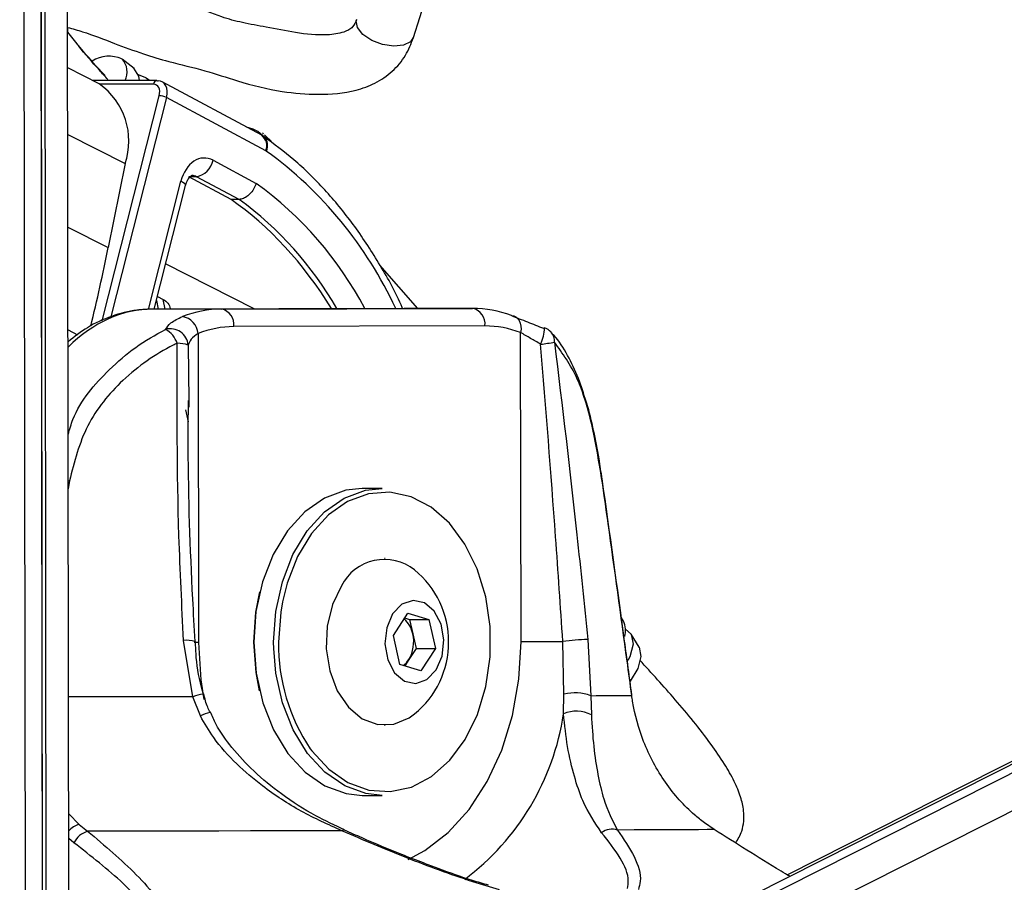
# Model space of a CAD drawing. Header units: millimetres. Extents: x 10 to 13239, y 20 to 10604.
# Tile 53 of 130: x 5482 to 5538, y 2969 to 3019. Entities that reach past the tile are written whole.
import ezdxf

# ---------------------------------------------------------------- set-up
doc = ezdxf.new("R2010")
doc.units = ezdxf.units.MM
doc.layers.add('COMPONENT_GEOMETRY', color=7, linetype='Continuous')
doc.styles.add('SLDTEXTSTYLE0', font='TXT', dxfattribs={"width": 0.75})
doc.dimstyles.new('SLDDIMSTYLE0', dxfattribs={"dimtxt": 75, "dimasz": 3.302, "dimexe": 0, "dimexo": 0.0625, "dimgap": 18.75, "dimtad": 0, "dimtih": 1, "dimtoh": 1, "dimdec": 0, "dimrnd": 1e-09, "dimzin": 12, "dimdsep": 46, "dimtxsty": 'SLDTEXTSTYLE0', "dimsah": 1, "dimcen": 0.09, "dimadec": 0, "dimazin": 3, "dimtfac": 1, "dimtdec": 0, "dimtofl": 0, "dimtmove": 0, "dimatfit": 3, "dimfxl": 1, "dimfrac": 2, "dimtolj": 1, "dimtzin": 12, "dimarcsym": 0})

# ---------------------------------------------------------------- blocks, each defined once
blk = doc.blocks.new('_D_4')
at = {"layer": 'COMPONENT_GEOMETRY', "color": 7}
for p, q in [((6913.409, 3087.794), (6450.561, 3087.794)), ((6453.736, 3087.794), (6453.736, 2091.186)), ((6303.684, 2075.952), (6280.832, 2075.952)), ((6280.832, 2075.952), (6280.832, 1956.889)), ((6603.788, 2075.952), (6626.64, 2075.952)), ((6626.64, 2075.952), (6626.64, 1956.889)), ((6280.832, 1956.889), (6303.684, 1956.889)), ((6626.64, 1956.889), (6603.788, 1956.889)), ((6453.736, 848.067), (6453.736, 1844.675)), ((4107.114, 848.067), (6456.911, 848.067))]:
    blk.add_line(p, q, dxfattribs=at)
for points in [[(6453.736, 3087.794), (6453.228, 3084.492), (6454.244, 3084.492)], [(6453.736, 848.067), (6454.244, 851.369), (6453.228, 851.369)]]:
    blk.add_solid(points, dxfattribs=at)
at = {"layer": 'COMPONENT_GEOMETRY', "color": 7, "char_height": 75, "attachment_point": 1, "style": 'SLDTEXTSTYLE0'}
for s, insert in [('7\'4.18"', (6303.684, 2053.569)), ('2240mm', (6249.153, 1941.356))]:
    blk.add_mtext(s, dxfattribs=dict(at, insert=insert))

msp = doc.modelspace()

# ---------------------------------------------------------------- linework, layer by layer
at = {"color": 8, "linetype": 'Continuous', "lineweight": 25}
for p, q in [((5522.07, 2964.976), (5786.102, 3098.05)), ((5522.392, 2967.298), (5781.893, 3098.089)), ((5485.053, 2947.406), (5484.856, 3093.381)), ((5483.771, 2945.008), (5483.579, 3087.072)), ((5484.959, 3017.825), (5484.959, 3018.089)), ((5489.85, 3014.855), (5486.787, 3014.855)), ((5486.918, 3001.357), (5490.178, 3014.196)), ((5490.589, 3014.095), (5487.415, 3001.59)), ((5484.966, 3011.989), (5488.24, 3010.327)), ((5496.089, 3011.903), (5495.801, 3012.145)), ((5489.562, 3002.008), (5491.418, 3009.318)), ((5484.973, 3006.698), (5487.274, 3005.53)), ((5495.583, 3002.041), (5490.545, 3004.599)), ((5490.018, 3002.522), (5490.12, 3002.027)), ((5490.513, 3002.028), (5490.399, 3002.583)), ((5484.981, 3000.835), (5485.525, 3000.559)), ((5491.836, 2999.97), (5491.858, 2996.819)), ((5491.839, 2995.595), (5491.696, 2996.29)), ((5484.993, 2992.241), (5485.058, 2992.23)), ((5485.058, 2992.23), (5484.994, 2991.775)), ((5496.709, 2982.669), (5496.703, 2983.029)), ((5485.019, 2973.244), (5485.608, 2972.637)), ((5485.315, 2971.594), (5485.02, 2971.829))]:
    msp.add_line(p, q, dxfattribs=at)
at = {"color": 7, "linetype": 'Continuous', "lineweight": 25}
for p, q in [((5780.928, 3098.098), (5524.02, 2968.614)), ((5779.32, 3098.112), (5526.003, 2969.757)), ((5485.031, 2964.123), (5484.857, 3093.381)), ((5483.546, 2952.691), (5483.366, 3086.486)), ((5483.531, 2964.128), (5483.366, 3086.486)), ((5482.368, 3085.004), (5482.533, 2962.113)), ((5504.674, 3017.513), (5505.735, 3020.882)), ((5484.959, 3017.825), (5484.959, 3018.089)), ((5485.499, 3017.152), (5484.959, 3017.825)), ((5488.757, 3015.743), (5488.074, 3016.281)), ((5486.758, 3014.87), (5484.961, 3015.783)), ((5489.631, 3015.054), (5489.439, 3015.205)), ((5490.05, 3015.054), (5486.397, 3015.054)), ((5496.022, 3011.94), (5490.347, 3014.981)), ((5496.257, 3011.059), (5490.589, 3014.095)), ((5496.146, 3011.864), (5496.022, 3011.94)), ((5496.122, 3012.02), (5496.064, 3012.053)), ((5496.181, 3011.966), (5496.523, 3011.62)), ((5496.686, 3011.446), (5496.426, 3011.742)), ((5488.24, 3010.327), (5487.274, 3005.53)), ((5493.25, 3010.512), (5495.705, 3009.197)), ((5492.305, 3009.577), (5491.858, 3009.563)), ((5494.278, 3008.268), (5491.858, 3009.563)), ((5494.729, 3008.279), (5492.305, 3009.577)), ((5489.892, 3002.026), (5491.68, 3009.072)), ((5494.729, 3008.279), (5494.278, 3008.268)), ((5504.928, 3002.065), (5502.759, 3004.533)), ((5490.075, 3002.747), (5490.399, 3002.583)), ((5504.149, 3002.065), (5489.831, 3002.026)), ((5493.726, 3002.026), (5489.831, 3002.026)), ((5490.827, 3002.029), (5490.823, 3002.048)), ((5493.726, 3002.026), (5508.044, 3002.065)), ((5508.044, 3002.065), (5504.149, 3002.065)), ((5508.753, 3001.065), (5494.435, 3001.026)), ((5492.402, 3000.638), (5492.425, 2983.021)), ((5510.81, 2983.07), (5510.786, 3000.687)), ((5491.858, 2996.819), (5491.861, 2996.435)), ((5502.89, 2991.795), (5501.759, 2991.795)), ((5503.053, 2987.795), (5503.032, 2987.795)), ((5503.532, 2983.414), (5504.357, 2984.695)), ((5504.174, 2984.411), (5504.45, 2984.326)), ((5504.357, 2984.695), (5505.553, 2984.326)), ((5504.45, 2984.326), (5505.553, 2984.326)), ((5504.45, 2984.326), (5504.636, 2983.501)), ((5505.553, 2984.326), (5505.926, 2982.676)), ((5516.647, 2984.235), (5516.533, 2984.427)), ((5492.088, 2979.92), (5491.569, 2983.124)), ((5503.905, 2981.764), (5503.532, 2983.414)), ((5504.636, 2983.501), (5504.823, 2982.676)), ((5513.259, 2980.068), (5513.195, 2983.074)), ((5514.61, 2983.186), (5514.794, 2979.981)), ((5517.538, 2982.743), (5517.093, 2983.489)), ((5504.823, 2982.676), (5504.41, 2982.036)), ((5504.823, 2982.676), (5505.926, 2982.676)), ((5505.926, 2982.676), (5505.101, 2981.395)), ((5504.41, 2982.036), (5504.181, 2981.679)), ((5505.101, 2981.395), (5503.905, 2981.764)), ((5492.526, 2978.826), (5492.088, 2979.92)), ((5513.234, 2978.94), (5513.259, 2980.068)), ((5514.794, 2979.981), (5514.819, 2978.886)), ((5503.032, 2978.295), (5503.053, 2978.295)), ((5501.759, 2974.295), (5502.89, 2974.295)), ((5485.608, 2972.637), (5486.097, 2972.248)), ((5521.827, 2972.345), (5521.264, 2972.733))]:
    msp.add_line(p, q, dxfattribs=at)
at = {"color": 8, "linetype": 'Continuous', "lineweight": 25, "flags": 128}
for points in [[(5504.654, 3017.521), (5504.512, 3017.274), (5504.114, 3017.073), (5503.551, 3017.018), (5502.914, 3017.115), (5502.298, 3017.352), (5501.796, 3017.69), (5501.487, 3018.08), (5501.414, 3018.461), (5501.451, 3018.526)], [(5491.68, 3009.072), (5491.682, 3009.081), (5491.668, 3009.132), (5491.618, 3009.19), (5491.533, 3009.253), (5491.418, 3009.318)], [(5497.207, 2985.336), (5497.108, 2984.75), (5496.986, 2983.029)], [(5504.378, 2970.645), (5505.326, 2971.15), (5506.66, 2972.176), (5507.856, 2973.498), (5508.883, 2975.08), (5509.711, 2976.88), (5510.318, 2978.848), (5510.688, 2980.93), (5510.81, 2983.07)], [(5492.425, 2983.021), (5492.216, 2983.02), (5492.169, 2983.02)], [(5492.425, 2983.021), (5492.554, 2980.881), (5492.723, 2979.763)], [(5492.088, 2979.92), (5491.02, 2979.918), (5489.941, 2979.916), (5488.851, 2979.914), (5487.753, 2979.912), (5486.646, 2979.911), (5485.531, 2979.909), (5485.009, 2979.908)]]:
    msp.add_lwpolyline(points, dxfattribs=at)
at = {"color": 7, "linetype": 'Continuous', "lineweight": 25, "flags": 128}
for points in [[(5489.051, 3015.054), (5489.022, 3015.319), (5488.737, 3015.759)], [(5489.585, 3015.054), (5489.418, 3015.222), (5489.002, 3015.39)], [(5490.05, 3015.054), (5490.084, 3015.05), (5490.125, 3015.035)], [(5495.801, 3012.145), (5495.544, 3012.282), (5495.159, 3012.403)], [(5510.263, 3001.653), (5510.397, 3001.635), (5510.52, 3001.58), (5510.625, 3001.49), (5510.709, 3001.37), (5510.769, 3001.224), (5510.803, 3001.057), (5510.809, 3000.876), (5510.786, 3000.687)], [(5512.092, 3000.93), (5512.134, 3000.961), (5512.145, 3000.96)], [(5515.422, 2992.312), (5515.436, 2992.331), (5515.438, 2992.341)], [(5501.759, 2991.795), (5500.811, 2991.692), (5499.599, 2991.245), (5498.476, 2990.462), (5497.488, 2989.376), (5496.674, 2988.03), (5496.069, 2986.481), (5495.696, 2984.79), (5495.572, 2983.029)], [(5496.703, 2983.029), (5496.828, 2984.79), (5497.2, 2986.481), (5497.806, 2988.03), (5498.619, 2989.376), (5499.608, 2990.462), (5500.731, 2991.245), (5501.942, 2991.692), (5502.89, 2991.795)], [(5498.79, 2976.953), (5498.875, 2976.837), (5499.844, 2975.781), (5500.943, 2975.022), (5502.128, 2974.591), (5503.35, 2974.507), (5504.558, 2974.772), (5505.705, 2975.376), (5506.742, 2976.294), (5507.627, 2977.488), (5508.324, 2978.91), (5508.804, 2980.501), (5509.048, 2982.197), (5509.046, 2983.926), (5508.797, 2985.62), (5508.313, 2987.209), (5507.612, 2988.627), (5506.723, 2989.816), (5505.684, 2990.729), (5504.536, 2991.326), (5503.327, 2991.585), (5502.105, 2991.494), (5500.922, 2991.057), (5499.824, 2990.293), (5498.858, 2989.231), (5498.063, 2987.916), (5497.472, 2986.402), (5497.207, 2985.336)], [(5495.572, 2983.029), (5495.694, 2984.75), (5495.922, 2985.912)], [(5500.569, 2986.243), (5500.051, 2985.176), (5499.756, 2983.952), (5499.705, 2982.66), (5499.903, 2981.397), (5500.334, 2980.256), (5500.967, 2979.322), (5501.755, 2978.665), (5502.639, 2978.332), (5503.553, 2978.348), (5504.431, 2978.713), (5504.74, 2978.938)], [(5503.487, 2984.644), (5503.149, 2983.85), (5503.052, 2982.934), (5503.209, 2982.034), (5503.599, 2981.289), (5504.16, 2980.811), (5504.808, 2980.673), (5505.444, 2980.896), (5505.971, 2981.447), (5506.309, 2982.241), (5506.407, 2983.157), (5506.249, 2984.056), (5505.86, 2984.802), (5505.298, 2985.28), (5504.65, 2985.418), (5504.014, 2985.194), (5503.487, 2984.644)], [(5516.774, 2983.778), (5517.094, 2983.488), (5517.211, 2982.926), (5517.019, 2982.205), (5516.906, 2981.978)], [(5510.81, 2983.07), (5511.056, 2983.071), (5511.332, 2983.071), (5511.632, 2983.072), (5511.947, 2983.072), (5512.269, 2983.073), (5512.59, 2983.073), (5512.901, 2983.073), (5513.195, 2983.074)], [(5495.572, 2983.029), (5495.701, 2981.268), (5496.078, 2979.579), (5496.688, 2978.033), (5497.505, 2976.692), (5498.496, 2975.611), (5499.621, 2974.834), (5500.834, 2974.394), (5501.759, 2974.295)], [(5495.904, 2980.25), (5495.698, 2981.308), (5495.572, 2983.029)], [(5502.89, 2974.295), (5501.965, 2974.394), (5500.753, 2974.834), (5499.628, 2975.611), (5498.636, 2976.692), (5497.819, 2978.033), (5497.209, 2979.579), (5496.832, 2981.268), (5496.709, 2982.669)], [(5517.538, 2982.743), (5517.539, 2982.742), (5517.65, 2982.212), (5517.469, 2981.532), (5517.03, 2980.809)], [(5517.124, 2979.996), (5517.132, 2980.014), (5517.132, 2980.018)], [(5500.59, 2972.275), (5498.894, 2972.272), (5497.159, 2972.268), (5495.387, 2972.265), (5493.582, 2972.261), (5491.747, 2972.258), (5489.886, 2972.255), (5488.002, 2972.252), (5486.097, 2972.248)], [(5521.827, 2972.345), (5521.416, 2972.341), (5520.922, 2972.338), (5520.348, 2972.335), (5519.695, 2972.332), (5518.962, 2972.328), (5518.152, 2972.325), (5517.267, 2972.321), (5516.307, 2972.318)]]:
    msp.add_lwpolyline(points, dxfattribs=at)
at = {"color": 7, "linetype": 'Continuous', "lineweight": 25}
for centre, radius, start, end in [((5487.327, 3014.621), 1.826, 66.4815, 122.1717), ((5487.241, 3015.542), 1.11, 333.9307, 42.7735), ((5484.44, 3011.601), 4.008, 341.4692, 54.6506), ((5490.137, 3013.146), 1.051, 64.5284, 87.8047), ((5496.106, 3010.779), 0.317, 55.4422, 61.6573), ((5492.087, 3010.743), 1.185, 280.5811, 348.7997), ((5381.7, 3026.801), 107.695, 346.16362, 348.60882), ((5493.758, 2995.838), 6.188, 90.2955, 111.3156), ((5491.312, 3000.525), 1.095, 5.918, 79.6758), ((5493.549, 3001.15), 0.894, 352.0512, 78.5812), ((5507.867, 3001.188), 0.894, 352.0561, 78.5763), ((5508.045, 2995.88), 6.184, 68.9852, 90.0095), ((5494.464, 2995.35), 5.677, 90.302, 111.308), ((5508.754, 2995.399), 5.666, 68.9794, 90.0146), ((5490.807, 2999.874), 1.033, 5.3074, 104.8533), ((5489.793, 2999.573), 1.5, 19.6315, 60.016), ((5511.792, 3000.025), 1, 42.9756, 69.3308), ((5491.237, 2998.366), 1.712, 69.5489, 91.0699), ((5509.076, 3023.108), 23.26, 277.0437, 279.0081), ((5503.026, 2984.997), 2.754, 51.5131, 153.12), ((5501.367, 2983.045), 5.315, 309.3893, 50.6107), ((5503.172, 2983.224), 1.491, 10.7134, 49.5152), ((5515.503, 2983.682), 1.271, 345.0173, 25.7871), ((5502.718, 2983.047), 1.972, 329.1433, 13.3182), ((5514.873, 2970.885), 12.303, 91.2246, 97.8374), ((5503.404, 2982.665), 1.187, 305.9497, 327.9904), ((5513.879, 2977.425), 2.715, 70.3033, 103.1968), ((5512.879, 3459.787), 479.81, 270.22868, 270.50697), ((5513.971, 2977.285), 1.812, 62.0935, 114.0036), ((5486.461, 2971.018), 1.283, 106.4649, 153.3127), ((5516.008, 2971.334), 1.028, 73.0397, 125.8338)]:
    msp.add_arc(centre, radius, start, end, dxfattribs=at)
at = {"color": 8, "linetype": 'Continuous', "lineweight": 25}
for centre, radius, start, end in [((5490.07, 3014.833), 0.222, 95.3959, 174.2666), ((5495.557, 3011.344), 0.756, 337.811, 52.0392), ((5495.658, 3011.358), 0.704, 333.2493, 46.0657), ((5482.739, 2992.389), 23.052, 24.8131, 54.0078), ((5483.539, 2992.382), 20.755, 27.7902, 54.1128), ((5483.146, 2992.3), 19.735, 29.6201, 54.0619), ((5510.027, 3000.956), 2.118, 333.8729, 0.1062), ((5511.962, 3000.197), 0.759, 355.3384, 41.6414), ((5491.778, 2981.763), 1.377, 71.5108, 98.7588), ((5507.51, 2982.848), 10.525, 179.0122, 214.0592), ((5494.844, 2970.308), 10, 102.4298, 105.9967), ((5493.701, 2976.508), 2.599, 104.0663, 116.8703), ((5498.919, 2981.091), 14.475, 306.8363, 351.4527), ((5485.977, 2971.394), 1.296, 106.5194, 137.5891), ((5500.704, 2972.155), 0.166, 74.9195, 133.5747)]:
    msp.add_arc(centre, radius, start, end, dxfattribs=at)
at = {"color": 7, "linetype": 'Continuous', "lineweight": 25}
for centre, major_axis, ratio, start_param, end_param in [((5489.683, 3014.196), (0.317, 0.624), 0.665438, 5.038116, 6.608912), ((5489.882, 3014.095), (0.459, 0.889), 0.664219, 5.042588, 6.613385), ((5492.749, 3008.642), (-0.001, 2.001), 0.706964, 5.920859, 7.508798), ((5487.962, 2986.735), (-2.122, 23.956), 0.687564, 5.34379, 5.764968)]:
    msp.add_ellipse(centre, major_axis=major_axis, ratio=ratio, start_param=start_param, end_param=end_param, dxfattribs=at)
at = {"color": 8, "linetype": 'Continuous', "lineweight": 25}
for centre, major_axis, ratio, start_param, end_param in [((5492.042, 3008.642), (0.03, 1.001), 0.698993, 5.94202, 6.320485), ((5489.816, 2990.026), (0.062, 12), 0.707093, 0.005537, 0.61333)]:
    msp.add_ellipse(centre, major_axis=major_axis, ratio=ratio, start_param=start_param, end_param=end_param, dxfattribs=at)
at = {"color": 7, "linetype": 'Continuous', "lineweight": 25}
for points, knots in [([(5501.432, 3018.535), (5501.374, 3018.389), (5501.292, 3018.177), (5501.004, 3017.95), (5500.552, 3017.749), (5499.512, 3017.602), (5498.001, 3017.756), (5496.377, 3018.101), (5494.967, 3018.331), (5493.551, 3018.719), (5491.871, 3019.428), (5489.727, 3020.209), (5487.446, 3020.878), (5485.872, 3021.419), (5485.084, 3021.565), (5484.954, 3021.589)], [0, 0, 0, 0, 0.04543, 0.065532, 0.087861, 0.144295, 0.246185, 0.3399, 0.417199, 0.485331, 0.584768, 0.725073, 0.85895, 0.976774, 1, 1, 1, 1]), ([(5484.959, 3018.089), (5485.243, 3018.012), (5486.146, 3017.769), (5487.56, 3017.19), (5489.177, 3016.607), (5490.91, 3016.071), (5492.735, 3015.673), (5494.847, 3014.95), (5497.012, 3014.399), (5499.285, 3014.229), (5501.105, 3014.363), (5502.525, 3014.885), (5503.504, 3015.553), (5504.259, 3016.449), (5504.538, 3017.165), (5504.674, 3017.513)], [0, 0, 0, 0, 0.041373, 0.131096, 0.212343, 0.281061, 0.377174, 0.465041, 0.584111, 0.678141, 0.777288, 0.831104, 0.88833, 0.945725, 1, 1, 1, 1]), ([(5487.094, 3015.34), (5486.593, 3015.88), (5486.021, 3016.496), (5485.556, 3017.08), (5485.499, 3017.152)], [0, 0, 0, 0, 0.876965, 1, 1, 1, 1]), ([(5504.053, 3002.064), (5504.025, 3002.133), (5503.636, 3003.06), (5502.706, 3004.687), (5501.265, 3006.9), (5499.638, 3008.863), (5497.934, 3010.545), (5496.722, 3011.439), (5496.146, 3011.864)], [0, 0, 0, 0, 0.015953, 0.216625, 0.417328, 0.617975, 0.818444, 1, 1, 1, 1]), ([(5491.68, 3009.072), (5491.703, 3009.147), (5491.757, 3009.325), (5491.882, 3009.526), (5492.005, 3009.633), (5492.038, 3009.644), (5492.045, 3009.64), (5492.048, 3009.639)], [0, 0, 0, 0, 0.165041, 0.388627, 0.615005, 0.870722, 1, 1, 1, 1]), ([(5495.705, 3009.197), (5495.703, 3009.191), (5495.684, 3009.128), (5495.618, 3008.963), (5495.468, 3008.713), (5495.237, 3008.477), (5494.978, 3008.314), (5494.812, 3008.291), (5494.729, 3008.279)], [0, 0, 0, 0, 0.0133567, 0.1324047, 0.349519, 0.5664417, 0.7832162, 1, 1, 1, 1]), ([(5490.399, 3002.583), (5490.5, 3002.513), (5490.72, 3002.361), (5490.779, 3002.157), (5490.811, 3002.046)], [0, 0, 0, 0, 0.457912, 1, 1, 1, 1]), ([(5489.828, 3002.026), (5489.521, 3002.013), (5488.72, 3001.98), (5487.448, 3001.653), (5486.116, 3001.052), (5485.344, 3000.448), (5484.983, 3000.166)], [0, 0, 0, 0, 0.17726, 0.462439, 0.748285, 1, 1, 1, 1]), ([(5490.542, 3000.872), (5490.623, 3000.998), (5490.796, 3001.27), (5491.259, 3001.486), (5491.508, 3001.603)], [0, 0, 0, 0, 0.461863, 1, 1, 1, 1]), ([(5510.263, 3001.653), (5510.558, 3001.538), (5511.106, 3001.324), (5511.781, 3001.055), (5512.092, 3000.93)], [0, 0, 0, 0, 0.53814, 1, 1, 1, 1]), ([(5492.402, 3000.638), (5492.25, 3000.53), (5491.965, 3000.327), (5491.877, 3000.084), (5491.836, 2999.97)], [0, 0, 0, 0, 0.530541, 1, 1, 1, 1]), ([(5511.928, 3000.024), (5511.733, 3000.137), (5511.315, 3000.379), (5510.97, 3000.581), (5510.786, 3000.687)], [0, 0, 0, 0, 0.469456, 1, 1, 1, 1]), ([(5514.524, 2996.751), (5514.383, 2997.201), (5514.078, 2998.174), (5513.47, 2999.422), (5512.949, 3000.29), (5512.572, 3000.632), (5512.512, 3000.687)], [0, 0, 0, 0, 0.277955, 0.599956, 0.935855, 1, 1, 1, 1]), ([(5491.205, 3000.077), (5491.131, 3000.041), (5490.021, 2999.509), (5488.096, 2998.159), (5485.892, 2995.482), (5485.336, 2993.313), (5485.058, 2992.23)], [0, 0, 0, 0, 0.0250477, 0.3715271, 0.6863385, 1, 1, 1, 1]), ([(5491.569, 2983.124), (5491.469, 2985.112), (5491.185, 2990.766), (5491.198, 2996.415), (5491.205, 3000.077)], [0, 0, 0, 0, 0.351724, 1, 1, 1, 1]), ([(5513.195, 2983.074), (5513.061, 2985.062), (5512.679, 2990.713), (5512.224, 2996.362), (5511.928, 3000.024)], [0, 0, 0, 0, 0.351798, 1, 1, 1, 1]), ([(5515.422, 2992.312), (5515.243, 2993.39), (5514.882, 2995.55), (5514.026, 2998.341), (5513.177, 2999.505), (5512.718, 3000.135)], [0, 0, 0, 0, 0.313747, 0.628666, 1, 1, 1, 1]), ([(5512.718, 3000.135), (5513.16, 2996.474), (5513.841, 2990.827), (5514.41, 2985.174), (5514.61, 2983.186)], [0, 0, 0, 0, 0.648279, 1, 1, 1, 1]), ([(5492.225, 2983.071), (5492.179, 2983.878), (5491.972, 2987.568), (5491.812, 2992.155), (5491.838, 2995.926), (5491.844, 2996.818)], [0, 0, 0, 0, 0.176183, 0.805197, 1, 1, 1, 1]), ([(5515.431, 2992.336), (5515.377, 2992.723), (5515.242, 2993.679), (5514.95, 2995.125), (5514.705, 2996.217), (5514.537, 2996.713), (5514.524, 2996.751)], [0, 0, 0, 0, 0.242292, 0.59836, 0.969125, 1, 1, 1, 1]), ([(5517.124, 2979.996), (5517.036, 2980.65), (5516.596, 2983.917), (5516.029, 2988.023), (5515.541, 2991.474), (5515.422, 2992.312)], [0, 0, 0, 0, 0.159186, 0.795943, 1, 1, 1, 1]), ([(5517.132, 2980.018), (5516.994, 2981.044), (5516.443, 2985.152), (5515.869, 2989.26), (5515.438, 2992.341)], [0, 0, 0, 0, 0.249837, 1, 1, 1, 1]), ([(5492.697, 2980.075), (5492.68, 2980.13), (5492.476, 2980.809), (5492.29, 2981.816), (5492.258, 2982.767), (5492.248, 2983.071)], [0, 0, 0, 0, 0.056253, 0.699144, 1, 1, 1, 1]), ([(5523.053, 2971.583), (5523.181, 2971.8), (5523.498, 2972.337), (5523.559, 2973.285), (5523.352, 2974.222), (5522.975, 2975.132), (5522.388, 2976.154), (5521.27, 2977.772), (5519.624, 2979.773), (5518.258, 2981.265), (5517.583, 2982.002)], [0, 0, 0, 0, 0.070911, 0.17522, 0.243217, 0.317553, 0.401788, 0.502554, 0.754361, 1, 1, 1, 1]), ([(5493.078, 2979.032), (5493.031, 2979.127), (5492.867, 2979.459), (5492.783, 2979.823), (5492.724, 2980.083)], [0, 0, 0, 0, 0.284905, 1, 1, 1, 1]), ([(5521.264, 2972.733), (5521.076, 2972.881), (5520.282, 2973.505), (5518.993, 2974.936), (5517.76, 2977.217), (5517.27, 2978.999), (5517.141, 2979.884), (5517.124, 2979.996)], [0, 0, 0, 0, 0.095474, 0.402356, 0.701254, 0.96218, 1, 1, 1, 1]), ([(5500.59, 2972.275), (5499.812, 2972.628), (5498.243, 2973.341), (5496.229, 2974.655), (5494.558, 2976.075), (5493.344, 2977.413), (5492.768, 2978.408), (5492.526, 2978.826)], [0, 0, 0, 0, 0.245377, 0.495296, 0.6781, 0.864609, 1, 1, 1, 1]), ([(5500.751, 2972.325), (5500.197, 2972.583), (5498.955, 2973.16), (5497.202, 2974.289), (5495.594, 2975.598), (5494.349, 2976.948), (5493.514, 2978.087), (5493.198, 2978.814), (5493.098, 2979.042)], [0, 0, 0, 0, 0.180632, 0.40477, 0.601627, 0.775755, 0.929811, 1, 1, 1, 1]), ([(5515.406, 2972.168), (5515.024, 2972.727), (5514.42, 2973.61), (5513.838, 2975.361), (5513.441, 2976.979), (5513.301, 2978.303), (5513.234, 2978.94)], [0, 0, 0, 0, 0.367124, 0.580079, 0.797973, 1, 1, 1, 1]), ([(5514.819, 2978.886), (5514.857, 2978.268), (5514.935, 2976.997), (5515.193, 2975.429), (5515.578, 2973.734), (5516.027, 2972.862), (5516.307, 2972.318)], [0, 0, 0, 0, 0.202398, 0.415929, 0.635025, 1, 1, 1, 1]), ([(5486.097, 2972.248), (5487.068, 2971.432), (5489.03, 2969.783), (5490.988, 2967.296), (5491.803, 2965.296), (5491.786, 2963.867), (5491.335, 2962.755), (5490.163, 2961.694), (5488.656, 2961.116), (5487.728, 2960.9), (5487.61, 2960.872)], [0, 0, 0, 0, 0.208235, 0.420981, 0.592267, 0.677743, 0.765864, 0.874576, 0.983939, 1, 1, 1, 1]), ([(5509.578, 2968.903), (5509.071, 2969.056), (5507.288, 2969.596), (5504.224, 2970.722), (5501.813, 2971.753), (5500.59, 2972.275)], [0, 0, 0, 0, 0.163705, 0.575616, 1, 1, 1, 1]), ([(5505.25, 2970.441), (5504.835, 2970.599), (5503.638, 2971.053), (5502.141, 2971.688), (5501.079, 2972.165), (5500.747, 2972.314)], [0, 0, 0, 0, 0.267674, 0.771306, 1, 1, 1, 1]), ([(5516.878, 2968.987), (5516.904, 2969.132), (5516.993, 2969.648), (5516.558, 2970.714), (5515.793, 2971.678), (5515.406, 2972.168)], [0, 0, 0, 0, 0.161874, 0.574911, 1, 1, 1, 1]), ([(5516.307, 2972.318), (5516.658, 2971.806), (5517.366, 2970.771), (5517.707, 2969.634), (5517.546, 2969.079), (5517.502, 2968.924)], [0, 0, 0, 0, 0.413471, 0.836282, 1, 1, 1, 1]), ([(5526.133, 2969.679), (5525.967, 2969.778), (5524.417, 2970.707), (5523.049, 2971.572), (5521.827, 2972.345)], [0, 0, 0, 0, 0.107098, 1, 1, 1, 1]), ([(5487.338, 2960.977), (5487.45, 2961.004), (5488.327, 2961.208), (5489.75, 2961.756), (5490.815, 2962.751), (5491.188, 2963.789), (5491.133, 2965.126), (5490.243, 2966.988), (5488.257, 2969.301), (5486.296, 2970.829), (5485.315, 2971.594)], [0, 0, 0, 0, 0.015692, 0.122163, 0.2284, 0.31429, 0.400451, 0.572521, 0.785983, 1, 1, 1, 1]), ([(5508.96, 2969.17), (5508.656, 2969.259), (5507.695, 2969.543), (5506.445, 2969.976), (5505.53, 2970.332), (5505.25, 2970.441)], [0, 0, 0, 0, 0.242783, 0.767885, 1, 1, 1, 1])]:
    msp.add_open_spline(points, degree=3, knots=knots, dxfattribs=at)
at = {"color": 8, "linetype": 'Continuous', "lineweight": 25}
for points, knots in [([(5487.256, 3015.111), (5487.092, 3015.291), (5486.52, 3015.919), (5485.909, 3016.608), (5485.53, 3017.107), (5485.497, 3017.15)], [0, 0, 0, 0, 0.2683391, 0.936337, 1, 1, 1, 1]), ([(5484.989, 2994.883), (5485.072, 2995.171), (5485.483, 2996.607), (5486.96, 2998.268), (5488.814, 2999.916), (5489.961, 3000.551), (5490.542, 3000.872)], [0, 0, 0, 0, 0.103712, 0.516855, 0.755173, 1, 1, 1, 1])]:
    msp.add_open_spline(points, degree=3, knots=knots, dxfattribs=at)

# ---------------------------------------------------------------- dimensions: what is measured, and where the dimension line sits
at = {"layer": 'COMPONENT_GEOMETRY', "color": 7}
dim = msp.add_linear_dim(base=(6453.736, 848.067), p1=(6914.679, 3087.794), p2=(4105.844, 848.067), angle=90, dimstyle='SLDDIMSTYLE0', dxfattribs=at)
dim.commit()
dim.dimension.update_dxf_attribs({"geometry": '_D_4', "text_midpoint": (6453.736, 1967.931), "dimtype": 160})

doc.saveas('drawing.dxf')
